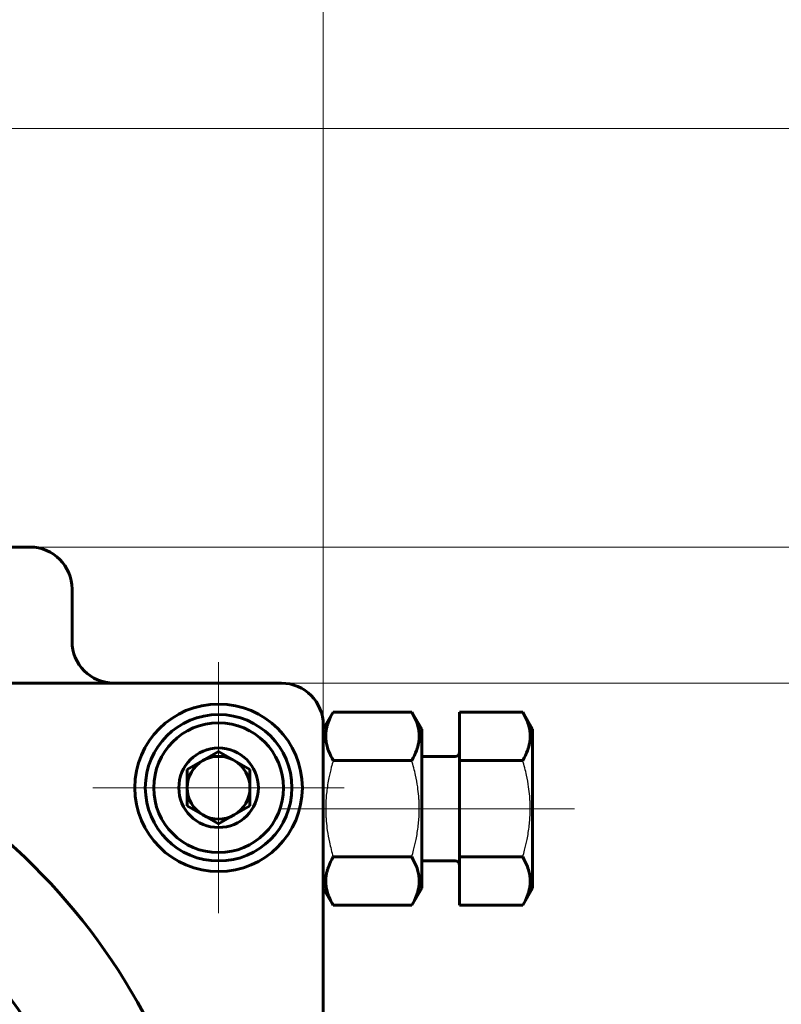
# Model space of a CAD drawing. Header units: millimetres. Extents: x 0 to 594, y 0 to 420.
# Tile 22 of 24: x 495 to 532, y 228 to 275. Entities that reach past the tile are written whole.
import ezdxf

# ---------------------------------------------------------------- set-up
doc = ezdxf.new("R2010")
doc.units = ezdxf.units.MM
for name, pattern in [('K5LT-1', [0]), ('K5LT_AXLED', [12, 7.5, -1.5, 1.5, -1.5]), ('K5LT_BASIC', [0]), ('K5LT_THIN', [0])]:
    doc.linetypes.add(name, pattern=pattern)
doc.layers.add('Системный слой', color=7, linetype='Continuous')
doc.layers.add('Системный слой (1)', color=7, linetype='Continuous', true_color=0x6c6c6c)
doc.styles.add('KDIMTEXTSTYLE', font='txt', dxfattribs={"width": 0.96, "oblique": 15, "height": 5})
doc.styles.add('KTEXTSTYLE', font='txt', dxfattribs={"width": 0.96, "height": 5})
doc.dimstyles.new('KDIMSTYLE (1.00)', dxfattribs={"dimtxt": 5, "dimasz": 1, "dimexe": 2, "dimexo": 0, "dimgap": 1, "dimtad": 1, "dimtxsty": 'KDIMTEXTSTYLE', "dimsah": 1, "dimcen": 0, "dimdle": 1, "dimadec": 0, "dimazin": 0, "dimtfac": 0.667, "dimtmove": 0, "dimatfit": 3, "dimfxl": 1, "dimtvp": 1, "dimtolj": 1, "dimtzin": 0, "dimarcsym": 0})

# ---------------------------------------------------------------- blocks, each defined once
blk = doc.blocks.new('U96')
at = {"layer": 'Системный слой (1)', "color": 30, "linetype": 'K5LT_AXLED', "lineweight": 18, "true_color": 0xff8000}
for q in [(504.642, 244.126), (498.642, 238.126), (510.642, 238.126), (504.642, 232.126)]:
    blk.add_line((504.642, 238.126), q, dxfattribs=at)
blk = doc.blocks.new('D12')
at = {"layer": 'Системный слой (1)'}
for points in [[(444.642, 277.069), (449.642, 277.727), (449.142, 277.069), (449.642, 276.41)], [(504.642, 276.41), (509.642, 277.069), (504.642, 277.727), (505.142, 277.069)]]:
    blk.add_hatch(color=7, dxfattribs=at).paths.add_polyline_path(points)
at = {"layer": 'Системный слой (1)', "color": 7, "linetype": 'K5LT_THIN', "lineweight": 18}
for p, q in [((444.642, 213.126), (444.642, 279.069)), ((509.642, 230.048), (509.642, 279.069)), ((444.642, 277.069), (449.642, 277.727)), ((449.642, 277.727), (449.142, 277.069)), ((505.142, 277.069), (504.642, 277.727)), ((504.642, 277.727), (509.642, 277.069)), ((449.642, 276.41), (444.642, 277.069)), ((509.642, 277.069), (444.642, 277.069)), ((449.142, 277.069), (449.642, 276.41)), ((509.642, 277.069), (504.642, 276.41)), ((504.642, 276.41), (505.142, 277.069))]:
    blk.add_line(p, q, dxfattribs=at)
blk.add_wipeout([(473.19, 278.069), (473.19, 285.45), (480.779, 285.45), (480.779, 278.069)]).dxf.layer = 'Системный слой (1)'
at = {"layer": 'Системный слой (1)', "color": 7, "insert": (473.19, 284.656), "char_height": 5, "attachment_point": 1, "style": 'KTEXTSTYLE'}
blk.add_mtext('\\fArial|b0|c204|p34;\\H5.0;\\W1.000;\\Q15;\\fGOST Type AU|b0|i0|c204|p34;\\Q15;\\W0.960;65', dxfattribs=at)
blk = doc.blocks.new('KDIMARROW_01')
at = {"layer": 'Системный слой'}
blk.add_hatch(color=0, dxfattribs=at).paths.add_polyline_path([(-5, -0.658), (0, 0), (-5, 0.658), (-4.5, 0)])
at = {"layer": 'Системный слой', "color": 0, "linetype": 'K5LT_THIN', "lineweight": 18}
for p, q in [((-4.5, 0), (-5, 0.658)), ((-5, 0.658), (0, 0)), ((0, 0), (-5, -0.658)), ((-5, -0.658), (-4.5, 0))]:
    blk.add_line(p, q, dxfattribs=at)
at = {"layer": 'Системный слой (1)', "color": 0, "linetype": 'K5LT_THIN', "lineweight": 18}
blk.add_line((305.918, 124.034), (303.918, 124.034), dxfattribs=at)
blk = doc.blocks.new('D15')
at = {"layer": 'Системный слой (1)'}
for points in [[(541.09, 238.126), (540.431, 243.126), (539.773, 238.126), (540.431, 238.626)], [(540.431, 177.626), (541.09, 182.626), (540.431, 182.126), (539.773, 182.626)]]:
    blk.add_hatch(color=7, dxfattribs=at).paths.add_polyline_path(points)
at = {"layer": 'Системный слой (1)', "color": 7, "linetype": 'K5LT_THIN', "lineweight": 18}
for p, q in [((507.642, 243.126), (542.431, 243.126)), ((539.773, 238.126), (540.431, 243.126)), ((540.431, 243.126), (541.09, 238.126)), ((540.431, 177.626), (540.431, 243.126)), ((540.431, 238.626), (539.773, 238.126)), ((541.09, 238.126), (540.431, 238.626)), ((540.431, 177.626), (539.773, 182.626)), ((539.773, 182.626), (540.431, 182.126)), ((540.431, 182.126), (541.09, 182.626)), ((541.09, 182.626), (540.431, 177.626)), ((505.142, 177.626), (542.431, 177.626))]:
    blk.add_line(p, q, dxfattribs=at)
blk.add_wipeout([(539.431, 204.506), (532.05, 204.506), (532.05, 215.778), (539.431, 215.778)]).dxf.layer = 'Системный слой (1)'
at = {"layer": 'Системный слой (1)', "color": 7, "insert": (532.844, 204.506), "char_height": 5, "attachment_point": 1, "rotation": 90, "style": 'KTEXTSTYLE'}
blk.add_mtext('\\fArial|b0|c204|p34;\\H5.0;\\W1.000;\\Q15;\\fGOST Type AU|b0|i0|c204|p34;\\Q15;\\W0.960;65,5', dxfattribs=at)
blk = doc.blocks.new('D16')
at = {"layer": 'Системный слой (1)'}
for points in [[(553.311, 244.626), (552.653, 249.626), (551.995, 244.626), (552.653, 245.126)], [(552.653, 177.626), (553.311, 182.626), (552.653, 182.126), (551.995, 182.626)]]:
    blk.add_hatch(color=7, dxfattribs=at).paths.add_polyline_path(points)
at = {"layer": 'Системный слой (1)', "color": 7, "linetype": 'K5LT_THIN', "lineweight": 18}
for p, q in [((495.642, 249.626), (554.653, 249.626)), ((551.995, 244.626), (552.653, 249.626)), ((552.653, 249.626), (553.311, 244.626)), ((552.653, 177.626), (552.653, 249.626)), ((552.653, 245.126), (551.995, 244.626)), ((553.311, 244.626), (552.653, 245.126)), ((552.653, 177.626), (551.995, 182.626)), ((551.995, 182.626), (552.653, 182.126)), ((552.653, 182.126), (553.311, 182.626)), ((553.311, 182.626), (552.653, 177.626)), ((505.142, 177.626), (554.653, 177.626))]:
    blk.add_line(p, q, dxfattribs=at)
blk.add_wipeout([(551.653, 209.541), (544.271, 209.541), (544.271, 217.385), (551.653, 217.385)]).dxf.layer = 'Системный слой (1)'
at = {"layer": 'Системный слой (1)', "color": 7, "insert": (545.065, 209.541), "char_height": 5, "attachment_point": 1, "rotation": 90, "style": 'KTEXTSTYLE'}
blk.add_mtext('\\fArial|b0|c204|p34;\\H5.0;\\W1.000;\\Q15;\\fGOST Type AU|b0|i0|c204|p34;\\Q15;\\W0.960;72', dxfattribs=at)
blk = doc.blocks.new('D17')
at = {"layer": 'Системный слой (1)'}
for points in [[(564.164, 264.626), (563.506, 269.626), (562.848, 264.626), (563.506, 265.126)], [(563.506, 177.626), (564.164, 182.626), (563.506, 182.126), (562.848, 182.626)]]:
    blk.add_hatch(color=7, dxfattribs=at).paths.add_polyline_path(points)
at = {"layer": 'Системный слой (1)', "color": 7, "linetype": 'K5LT_THIN', "lineweight": 18}
for p, q in [((478.885, 269.626), (565.506, 269.626)), ((562.848, 264.626), (563.506, 269.626)), ((563.506, 269.626), (564.164, 264.626)), ((563.506, 177.626), (563.506, 269.626)), ((563.506, 265.126), (562.848, 264.626)), ((564.164, 264.626), (563.506, 265.126)), ((563.506, 177.626), (562.848, 182.626)), ((562.848, 182.626), (563.506, 182.126)), ((563.506, 182.126), (564.164, 182.626)), ((564.164, 182.626), (563.506, 177.626)), ((505.142, 177.626), (565.506, 177.626))]:
    blk.add_line(p, q, dxfattribs=at)
blk.add_wipeout([(562.506, 219.541), (555.124, 219.541), (555.124, 227.385), (562.506, 227.385)]).dxf.layer = 'Системный слой (1)'
at = {"layer": 'Системный слой (1)', "color": 7, "insert": (555.919, 219.541), "char_height": 5, "attachment_point": 1, "rotation": 90, "style": 'KTEXTSTYLE'}
blk.add_mtext('\\fArial|b0|c204|p34;\\H5.0;\\W1.000;\\Q15;\\fGOST Type AU|b0|i0|c204|p34;\\Q15;\\W0.960;92', dxfattribs=at)

msp = doc.modelspace()

# ---------------------------------------------------------------- linework, layer by layer
at = {"layer": 'Системный слой (1)', "color": 150, "linetype": 'K5LT_BASIC', "lineweight": 60, "true_color": 0x0080ff}
for p, q in [((495.642, 249.626), (453.642, 249.626)), ((497.642, 245.126), (497.642, 247.626)), ((507.642, 243.126), (474.642, 243.126)), ((509.642, 240.926), (510.115, 241.745)), ((510.115, 241.745), (513.87, 241.745)), ((513.87, 241.745), (514.342, 240.926)), ((513.87, 241.745), (514.342, 240.926)), ((516.142, 241.745), (516.142, 239.436)), ((516.142, 241.745), (519.17, 241.745)), ((519.17, 241.745), (519.642, 240.926)), ((509.642, 183.626), (509.642, 241.126)), ((514.342, 233.326), (514.342, 240.926)), ((519.642, 233.326), (519.642, 240.926)), ((504.642, 239.859), (503.142, 238.993)), ((506.142, 238.993), (504.642, 239.859)), ((515.942, 239.626), (514.342, 239.626)), ((510.115, 239.436), (513.87, 239.436)), ((516.142, 239.436), (519.17, 239.436)), ((516.142, 239.436), (516.142, 234.817)), ((503.142, 238.993), (503.142, 237.26)), ((506.142, 237.26), (506.142, 238.993)), ((503.142, 237.26), (504.642, 236.394)), ((504.642, 236.394), (506.142, 237.26)), ((510.115, 234.817), (513.87, 234.817)), ((516.142, 234.817), (519.17, 234.817)), ((516.142, 234.817), (516.142, 232.508)), ((515.942, 234.626), (514.342, 234.626)), ((515.942, 234.626), (514.342, 234.626)), ((509.642, 233.326), (510.115, 232.508)), ((509.642, 233.326), (510.115, 232.508)), ((513.87, 232.508), (514.342, 233.326)), ((513.87, 232.508), (514.342, 233.326)), ((519.17, 232.508), (519.642, 233.326)), ((510.115, 232.508), (513.87, 232.508)), ((516.142, 232.508), (519.17, 232.508))]:
    msp.add_line(p, q, dxfattribs=at)
at = {"layer": 'Системный слой (1)', "color": 30, "linetype": 'K5LT_AXLED', "lineweight": 18, "true_color": 0xff8000}
for p, q in [((507.642, 237.126), (512.115, 237.126)), ((511.87, 237.126), (518.142, 237.126)), ((517.17, 237.126), (521.642, 237.126))]:
    msp.add_line(p, q, dxfattribs=at)
at = {"layer": 'Системный слой (1)', "color": 150, "linetype": 'K5LT_BASIC', "lineweight": 60, "true_color": 0x0080ff}
for radius in [4, 3.5, 3.1, 1.9]:
    msp.add_circle((504.642, 238.126), radius, dxfattribs=at)
for centre, radius, start, end in [((495.642, 247.626), 2, 0, 90), ((499.642, 245.126), 2, 180, 270), ((474.642, 213.126), 30, 305.9533, 234.0467), ((507.642, 241.126), 2, 0, 90), ((504.642, 238.126), 1.5, 90, 120), ((504.642, 238.126), 1.5, 60, 90), ((515.942, 239.826), 0.2, 270, 0), ((504.642, 238.126), 1.5, 120, 180), ((504.642, 238.126), 1.5, 0, 60), ((474.642, 213.126), 25, 309.202, 230.798), ((504.642, 238.126), 1.5, 180, 240), ((504.642, 238.126), 1.5, 300, 0), ((504.642, 238.126), 1.5, 240, 300), ((515.942, 234.426), 0.2, 0, 90), ((515.942, 234.426), 0.2, 0, 90)]:
    msp.add_arc(centre, radius, start, end, dxfattribs=at)
for points in [[(510.115, 241.745), (510.024, 241.588), (509.924, 241.384), (509.839, 241.13), (509.795, 240.967), (509.763, 240.775), (509.754, 240.568), (509.77, 240.348), (509.819, 240.102), (509.927, 239.79), (510.041, 239.564), (510.115, 239.436)], [(513.87, 239.436), (513.961, 239.593), (514.06, 239.797), (514.146, 240.051), (514.189, 240.214), (514.222, 240.406), (514.231, 240.614), (514.215, 240.833), (514.166, 241.079), (514.058, 241.391), (513.944, 241.617), (513.87, 241.745)], [(519.17, 239.436), (519.261, 239.593), (519.36, 239.797), (519.446, 240.051), (519.489, 240.214), (519.522, 240.406), (519.531, 240.614), (519.515, 240.833), (519.466, 241.079), (519.358, 241.391), (519.244, 241.617), (519.17, 241.745)], [(510.115, 234.817), (510.024, 234.659), (509.924, 234.456), (509.839, 234.202), (509.795, 234.039), (509.763, 233.847), (509.754, 233.639), (509.77, 233.42), (509.819, 233.174), (509.927, 232.862), (510.041, 232.636), (510.115, 232.508)], [(513.87, 232.508), (513.961, 232.665), (514.06, 232.869), (514.146, 233.123), (514.189, 233.286), (514.222, 233.478), (514.231, 233.685), (514.215, 233.905), (514.166, 234.151), (514.058, 234.463), (513.944, 234.689), (513.87, 234.817)], [(519.17, 232.508), (519.261, 232.665), (519.36, 232.869), (519.446, 233.123), (519.489, 233.286), (519.522, 233.478), (519.531, 233.685), (519.515, 233.905), (519.466, 234.151), (519.358, 234.463), (519.244, 234.689), (519.17, 234.817)]]:
    msp.add_open_spline(points, degree=3, knots=[0, 0, 0, 0, 2.519415, 3.210779, 3.962895, 5.042318, 6.161143, 7.147838, 8.419347, 9.952382, 12, 12, 12, 12], dxfattribs=at)
at = {"layer": 'Системный слой (1)', "color": 7, "linetype": 'K5LT-1'}
for points in [[(510.115, 239.436), (510.084, 239.328), (510.009, 239.053), (509.894, 238.554), (509.813, 238.051), (509.777, 237.663), (509.765, 237.447), (509.76, 237.307), (509.758, 237.189), (509.758, 237.063), (509.761, 236.905), (509.769, 236.714), (509.789, 236.441), (509.835, 236.046), (509.917, 235.595), (510.016, 235.173), (510.081, 234.935), (510.115, 234.817)], [(513.87, 234.817), (513.901, 234.925), (513.976, 235.2), (514.091, 235.699), (514.172, 236.202), (514.208, 236.59), (514.22, 236.806), (514.225, 236.946), (514.227, 237.064), (514.227, 237.19), (514.224, 237.348), (514.216, 237.539), (514.196, 237.812), (514.15, 238.207), (514.068, 238.658), (513.968, 239.08), (513.904, 239.318), (513.87, 239.436)], [(519.17, 234.817), (519.201, 234.925), (519.276, 235.2), (519.391, 235.699), (519.472, 236.202), (519.508, 236.59), (519.52, 236.806), (519.525, 236.946), (519.527, 237.064), (519.527, 237.19), (519.524, 237.348), (519.516, 237.539), (519.496, 237.812), (519.45, 238.207), (519.368, 238.658), (519.268, 239.08), (519.204, 239.318), (519.17, 239.436)]]:
    msp.add_open_spline(points, degree=3, knots=[0, 0, 0, 0, 3.152296, 8.024027, 14.430358, 17.4743, 18.996271, 20.518242, 21.409855, 22.301468, 24.084694, 25.867919, 27.651145, 31.792504, 37.072525, 40.536262, 44, 44, 44, 44], dxfattribs=at)

# ---------------------------------------------------------------- block references
at = {"layer": 'Системный слой (1)'}
msp.add_blockref('U96', (0, 0), dxfattribs=at)

# ---------------------------------------------------------------- next in the draw order: dimensions: what is measured, and where the dimension line sits
at = {"layer": 'Системный слой (1)', "color": 7}
dim = msp.add_linear_dim(base=(509.642, 277.069), p1=(444.642, 213.126), p2=(509.642, 230.048), dimstyle='KDIMSTYLE (1.00)', override={"dimexo": 0, "dimpost": '\\fGOST Type AU|b0|c204|p34;\\H5.0;\\W0.960;\\Q15;<>', "dimblk1": 'KDIMARROW_01', "dimblk2": 'KDIMARROW_01', "dimse1": 0, "dimse2": 0, "dimclrt": 7, "dimtol": 1, "dimtp": 0, "dimtm": 0, "dimtdec": 5, "dimtolj": 1}, dxfattribs=at)
dim.commit()
dim.dimension.update_dxf_attribs({"geometry": 'D12', "text_midpoint": (477.142, 277.069), "dimtype": 160})

# ---------------------------------------------------------------- next in the draw order: dimensions: what is measured, and where the dimension line sits
dim = msp.add_linear_dim(base=(540.431, 177.626), p1=(507.642, 243.126), p2=(505.142, 177.626), angle=90, dimstyle='KDIMSTYLE (1.00)', override={"dimexo": 0, "dimpost": '\\fGOST Type AU|b0|c204|p34;\\H5.0;\\W0.960;\\Q15;<>', "dimblk1": 'KDIMARROW_01', "dimblk2": 'KDIMARROW_01', "dimse1": 0, "dimse2": 0, "dimclrt": 7, "dimtol": 1, "dimtp": 0, "dimtm": 0, "dimtdec": 5, "dimtolj": 1}, dxfattribs=at)
dim.commit()
dim.dimension.update_dxf_attribs({"geometry": 'D15', "text_midpoint": (540.431, 210.376), "dimtype": 160})

# ---------------------------------------------------------------- next in the draw order: dimensions: what is measured, and where the dimension line sits
dim = msp.add_linear_dim(base=(552.653, 177.626), p1=(495.642, 249.626), p2=(505.142, 177.626), angle=90, dimstyle='KDIMSTYLE (1.00)', override={"dimexo": 0, "dimpost": '\\fGOST Type AU|b0|c204|p34;\\H5.0;\\W0.960;\\Q15;<>', "dimblk1": 'KDIMARROW_01', "dimblk2": 'KDIMARROW_01', "dimse1": 0, "dimse2": 0, "dimclrt": 7, "dimtol": 1, "dimtp": 0, "dimtm": 0, "dimtdec": 5, "dimtolj": 1}, dxfattribs=at)
dim.commit()
dim.dimension.update_dxf_attribs({"geometry": 'D16', "text_midpoint": (552.653, 213.626), "dimtype": 160})

# ---------------------------------------------------------------- next in the draw order: dimensions: what is measured, and where the dimension line sits
dim = msp.add_linear_dim(base=(563.506, 177.626), p1=(478.885, 269.626), p2=(505.142, 177.626), angle=90, dimstyle='KDIMSTYLE (1.00)', override={"dimexo": 0, "dimpost": '\\fGOST Type AU|b0|c204|p34;\\H5.0;\\W0.960;\\Q15;<>', "dimblk1": 'KDIMARROW_01', "dimblk2": 'KDIMARROW_01', "dimse1": 0, "dimse2": 0, "dimclrt": 7, "dimtol": 1, "dimtp": 0, "dimtm": 0, "dimtdec": 5, "dimtolj": 1}, dxfattribs=at)
dim.commit()
dim.dimension.update_dxf_attribs({"geometry": 'D17', "text_midpoint": (563.506, 223.626), "dimtype": 160})

doc.saveas('drawing.dxf')
